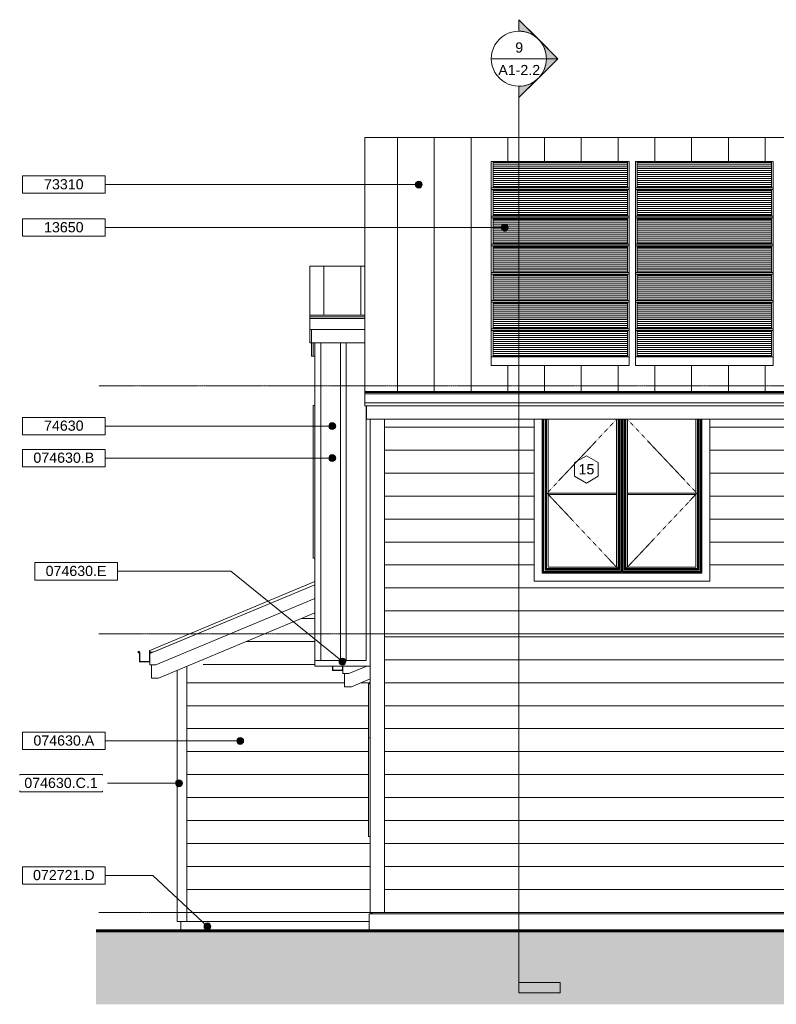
# Model space of a CAD drawing. Header units: inches. Extents: x -676 to 164, y -40 to 406.
# Tile 1 of 3: x -676 to -347, y -40 to 389. Entities that reach past the tile are written whole.
import ezdxf

# ---------------------------------------------------------------- set-up
doc = ezdxf.new("R2010")
doc.units = ezdxf.units.IN
doc.header["$MEASUREMENT"] = 0
doc.linetypes.add('Dash 1_16_', pattern=[0.12499999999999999, 0.06249999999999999, -0.06249999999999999])
doc.linetypes.add('Grid Line 1_2_', pattern=[0.8749999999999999, 0.4999999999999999, -0.125, 0.125, -0.125])
for name, color, linetype, lineweight in [('A-ANNO-NOTE', 2, 'Continuous', 9), ('A-ANNO-SYMB', 6, 'Continuous', 9), ('A-DETL', 5, 'Continuous', 9), ('A-DETL-GENF', 3, 'Continuous', 9), ('A-EQPM', 6, 'Continuous', 9), ('A-FLOR-LEVL', 6, 'Continuous', 9), ('A-GENM', 6, 'Continuous', 9), ('A-GLAZ', 6, 'Continuous', 18), ('A-GLAZ-IDEN', 6, 'Continuous', 9), ('A-ROOF', 4, 'Continuous', 18), ('A-ROOF-OTLN', 4, 'Continuous', 9), ('A-ROOF-PATT', 8, 'Continuous', 18), ('A-WALL', 2, 'Continuous', 18), ('A-WALL-MBNI', 2, 'Continuous', 18), ('A-WALL-PATT', 2, 'Continuous', 18), ('I-WALL', 2, 'Continuous', 18), ('S-FNDN-FTNG', 4, 'Continuous', 18)]:
    doc.layers.add(name, color=color, linetype=linetype, lineweight=lineweight)
doc.styles.add('Arial_1', font='arial.ttf', dxfattribs={"height": 4.42589820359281})
pattern_1 = [(0, (-46.724, 0), (0, 10), [])]
pattern_2 = [(0, (-367.849, 0), (0, 10), [])]
pattern_3 = [(0, (-517.849, 121.25), (0, 10), [])]

# ---------------------------------------------------------------- blocks, each defined once
blk = doc.blocks.new('Single Casement - 2050CS-2109808-Exterior South Elevation')
at = {"layer": 'A-GLAZ'}
for p, q in [((-548.6611363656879, 154.25), (-548.6611363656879, 220.7499999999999)), ((-547.9111363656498, 220.7499999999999), (-548.6611363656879, 220.7499999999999)), ((-547.9111363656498, 154.25), (-548.6611363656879, 154.25))]:
    blk.add_line(p, q, dxfattribs=at)
blk = doc.blocks.new('Double Casement - _2_211510CS-2775949-Exterior South Elevation')
at = {"layer": 'A-GENM'}
for p, q in [((-446.4701363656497, 182.499999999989), (-416.6431363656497, 182.499999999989)), ((-411.9291363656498, 182.499999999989), (-382.1021363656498, 182.499999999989))]:
    blk.add_line(p, q, dxfattribs=at)
at = {"layer": 'A-GLAZ'}
for p, q in [((-452.5361363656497, 214.7812499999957), (-452.5361363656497, 144.25)), ((-449.0361363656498, 147.75), (-449.0361363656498, 214.7812499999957)), ((-448.6067523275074, 214.7812499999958), (-448.6067523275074, 148.1793840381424)), ((-448.466533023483, 148.3196033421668), (-448.466533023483, 214.7812499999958)), ((-448.3763867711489, 148.4097495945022), (-448.3763867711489, 214.7812499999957)), ((-447.7201373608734, 214.7812499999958), (-447.7201373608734, 149.0659990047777)), ((-447.3451359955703, 149.4410003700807), (-447.3451359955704, 214.7812499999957)), ((-447.0951368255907, 214.7812499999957), (-447.0951368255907, 149.6909995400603)), ((-446.4701363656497, 214.683999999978), (-446.4701363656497, 150.3160000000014)), ((-416.6431363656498, 214.683999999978), (-446.4701363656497, 214.683999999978)), ((-416.6431363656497, 150.3160000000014), (-416.6431363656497, 214.683999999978)), ((-416.0181359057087, 149.6909995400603), (-416.0181359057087, 214.7812499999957)), ((-415.7681367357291, 214.7812499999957), (-415.7681367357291, 149.4410003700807)), ((-415.393135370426, 149.0659990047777), (-415.393135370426, 214.7812499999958)), ((-414.7368859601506, 214.7812499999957), (-414.7368859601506, 148.4097495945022)), ((-414.6707397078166, 214.7812499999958), (-414.6707397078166, 148.3196033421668)), ((-414.5305204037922, 148.1793840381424), (-414.5305204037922, 214.7812499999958)), ((-414.0417523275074, 148.1793840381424), (-414.0417523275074, 214.7812499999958)), ((-413.901533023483, 148.3196033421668), (-413.901533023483, 214.7812499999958)), ((-413.8353867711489, 148.4097495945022), (-413.8353867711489, 214.7812499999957)), ((-413.1791373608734, 214.7812499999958), (-413.1791373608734, 149.0659990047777)), ((-412.8041359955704, 149.4410003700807), (-412.8041359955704, 214.7812499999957)), ((-412.5541368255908, 214.7812499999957), (-412.5541368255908, 149.6909995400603)), ((-411.9291363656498, 214.683999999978), (-411.9291363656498, 150.3160000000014)), ((-382.1021363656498, 214.6839999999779), (-411.9291363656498, 214.6839999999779)), ((-382.1021363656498, 150.3160000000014), (-382.1021363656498, 214.683999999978)), ((-381.4771359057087, 149.6909995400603), (-381.4771359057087, 214.7812499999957)), ((-381.2271367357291, 214.7812499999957), (-381.2271367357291, 149.4410003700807)), ((-380.8521353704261, 149.0659990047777), (-380.8521353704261, 214.7812499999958)), ((-380.1958859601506, 214.7812499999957), (-380.1958859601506, 148.4097495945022)), ((-380.1057397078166, 214.7812499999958), (-380.1057397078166, 148.3196033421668)), ((-379.9655204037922, 214.7812499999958), (-379.9655204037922, 148.1793840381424)), ((-379.5361363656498, 214.7812499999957), (-379.5361363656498, 147.75)), ((-376.0361363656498, 144.25), (-376.0361363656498, 214.7812499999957)), ((-446.4701363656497, 150.3160000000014), (-416.6431363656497, 150.3160000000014)), ((-411.9291363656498, 150.3160000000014), (-382.1021363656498, 150.3160000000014)), ((-379.5361363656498, 147.75), (-449.0361363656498, 147.75)), ((-448.466533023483, 148.3196033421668), (-448.6067523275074, 148.1793840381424)), ((-448.6067523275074, 148.1793840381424), (-414.5305204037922, 148.1793840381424)), ((-414.6707397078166, 148.3196033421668), (-448.466533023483, 148.3196033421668)), ((-414.7368859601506, 148.4097495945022), (-448.3763867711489, 148.4097495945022)), ((-447.3451359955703, 149.4410003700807), (-447.7201373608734, 149.0659990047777)), ((-447.7201373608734, 149.0659990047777), (-415.393135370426, 149.0659990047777)), ((-415.7681367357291, 149.4410003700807), (-447.3451359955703, 149.4410003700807)), ((-447.0951368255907, 149.6909995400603), (-416.0181359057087, 149.6909995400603)), ((-415.7681367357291, 149.4410003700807), (-415.3931353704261, 149.0659990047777)), ((-414.6707397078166, 148.3196033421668), (-414.5305204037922, 148.1793840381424)), ((-413.901533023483, 148.3196033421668), (-414.0417523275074, 148.1793840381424)), ((-379.9655204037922, 148.1793840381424), (-414.0417523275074, 148.1793840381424)), ((-380.1057397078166, 148.3196033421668), (-413.901533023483, 148.3196033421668)), ((-380.1958859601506, 148.4097495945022), (-413.8353867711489, 148.4097495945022)), ((-412.8041359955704, 149.4410003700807), (-413.1791373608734, 149.0659990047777)), ((-413.1791373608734, 149.0659990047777), (-380.8521353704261, 149.0659990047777)), ((-381.2271367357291, 149.4410003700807), (-412.8041359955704, 149.4410003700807)), ((-412.5541368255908, 149.6909995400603), (-381.4771359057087, 149.6909995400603)), ((-381.2271367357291, 149.4410003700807), (-380.8521353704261, 149.0659990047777)), ((-380.1057397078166, 148.3196033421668), (-379.9655204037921, 148.1793840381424)), ((-452.5361363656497, 144.25), (-376.0361363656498, 144.25))]:
    blk.add_line(p, q, dxfattribs=at)
at = {"layer": 'A-GLAZ', "linetype": 'Dash 1_16_', "lineweight": 9}
for p, q in [((-416.5504246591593, 214.7812499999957), (-446.8911357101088, 182.4999999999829)), ((-381.6811370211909, 182.4999999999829), (-412.0218480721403, 214.7812499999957)), ((-446.8911357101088, 182.4999999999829), (-416.2461370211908, 149.8950006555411)), ((-412.3261357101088, 149.8950006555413), (-381.6811370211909, 182.4999999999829))]:
    blk.add_line(p, q, dxfattribs=at)
blk = doc.blocks.new('Single Casement - 2050CS-V2-Exterior South Elevation')
at = {"layer": 'A-GLAZ'}
for p, q in [((-524.6611363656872, 33.00000000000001), (-524.6611363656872, 75.99999999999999)), ((-523.9111363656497, 33.00000000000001), (-524.6611363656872, 33.00000000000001))]:
    blk.add_line(p, q, dxfattribs=at)
blk = doc.blocks.new('Single Awning - 48_ x 15_-2775562-Exterior South Elevation')
at = {"layer": 'A-GLAZ'}
for p, q in [((-524.6611363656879, 76), (-524.6611363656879, 99.49999999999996)), ((-523.9111363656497, 99.49999999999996), (-524.6611363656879, 99.49999999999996)), ((-523.9111363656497, 76), (-524.6611363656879, 76))]:
    blk.add_line(p, q, dxfattribs=at)
blk = doc.blocks.new('Garage Slab Front Stem Wall - Garage Slab Front Stem Wall-2091682-Exterior South Elevation')
at = {"layer": 'S-FNDN-FTNG'}
blk.add_line((-606.2861363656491, -3.99999999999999), (-606.2861363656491, -7.99999999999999), dxfattribs=at)
blk = doc.blocks.new('House Slab Perimeter Insulation - House Slab Perimeter Insulation-2402339-Exterior South Elevation')
at = {"layer": 'S-FNDN-FTNG'}
for p, q in [((-524.28613636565, -0.5358983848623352), (-522.2861363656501, -9.825473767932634e-14)), ((-524.28613636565, -7.999999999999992), (-524.28613636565, -0.5358983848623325)), ((-49.28613636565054, -0.5358983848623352), (-524.28613636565, -0.5358983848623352)), ((-40.28613636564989, -0.5358983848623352), (-42.28613636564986, -9.392486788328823e-14)), ((-40.28613636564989, -0.5358983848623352), (-41.24679265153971, -0.5358983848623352)), ((-40.28613636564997, -0.5690789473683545), (-40.28613636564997, -0.5358983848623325))]:
    blk.add_line(p, q, dxfattribs=at)
blk = doc.blocks.new('Solar Panel - 30_ x 60_-2671283-Exterior South Elevation')
at = {"layer": 'A-EQPM'}
h = blk.add_hatch(dxfattribs=at)
h.set_pattern_fill('FP_7', color=256, style=0, pattern_type=2)
h.set_pattern_definition([(180, (-411.161, 314.279), (-1.059319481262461e-16, -0.865), [])])
h.paths.add_polyline_path([(-440.4111363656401, 315.6635195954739), (-411.9111363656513, 315.6635195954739), (-411.911136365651, 326.3942888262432), (-470.4111363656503, 326.3942888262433), (-470.4111363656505, 315.6635195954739), (-456.8506296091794, 315.6635195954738)], flags=0)
for p, q in [((-411.1611363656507, 326.9135195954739), (-471.1611363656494, 326.9135195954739)), ((-471.1611363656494, 326.9135195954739), (-471.1611363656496, 315.3750580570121)), ((-470.41113636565, 315.6635195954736), (-470.4111363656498, 326.6250580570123)), ((-470.4111363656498, 326.6250580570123), (-411.9111363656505, 326.6250580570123)), ((-411.9111363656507, 326.3942888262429), (-470.4111363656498, 326.394288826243)), ((-411.9111363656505, 326.6250580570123), (-411.9111363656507, 315.6635195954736)), ((-411.1611363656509, 315.375058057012), (-411.1611363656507, 326.9135195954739)), ((-471.1611363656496, 315.3750580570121), (-411.1611363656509, 315.375058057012)), ((-471.1611363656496, 315.3750580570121), (-471.1611363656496, 314.6539042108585)), ((-411.9111363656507, 315.6635195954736), (-470.41113636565, 315.6635195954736)), ((-411.1611363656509, 314.6539042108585), (-411.1611363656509, 315.375058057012))]:
    blk.add_line(p, q, dxfattribs=at)
blk = doc.blocks.new('Solar Panel - 30_ x 60_-V3-Exterior South Elevation')
at = {"layer": 'A-EQPM'}
h = blk.add_hatch(dxfattribs=at)
h.set_pattern_fill('FP_8', color=256, style=0, pattern_type=2)
h.set_pattern_definition([(180, (-411.161, 240.721), (-1.059319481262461e-16, -0.865), [])])
h.paths.add_polyline_path([(-470.4111363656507, 242.1058272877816), (-411.9111363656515, 242.1058272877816), (-411.9111363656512, 252.8365965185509), (-470.4111363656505, 252.8365965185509)], flags=0)
for p, q in [((-411.1611363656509, 253.3558272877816), (-471.1611363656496, 253.3558272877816)), ((-471.1611363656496, 253.3558272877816), (-471.1611363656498, 241.8173657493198)), ((-470.4111363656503, 242.1058272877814), (-470.41113636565, 253.0673657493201)), ((-470.41113636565, 253.0673657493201), (-411.9111363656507, 253.06736574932)), ((-411.9111363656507, 253.06736574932), (-411.911136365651, 242.1058272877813)), ((-411.1611363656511, 241.8173657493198), (-411.1611363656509, 253.3558272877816)), ((-411.9111363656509, 252.8365965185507), (-470.41113636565, 252.8365965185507)), ((-471.1611363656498, 241.8173657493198), (-411.1611363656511, 241.8173657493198)), ((-471.1611363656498, 241.8173657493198), (-471.1611363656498, 238.1250580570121)), ((-411.911136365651, 242.1058272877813), (-470.4111363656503, 242.1058272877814)), ((-411.1611363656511, 238.125058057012), (-411.1611363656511, 241.8173657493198)), ((-411.1611363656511, 238.125058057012), (-471.1611363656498, 238.1250580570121))]:
    blk.add_line(p, q, dxfattribs=at)
blk = doc.blocks.new('Section - 3_32_ x 3_8_-54337-Exterior South Elevation')
at = {"layer": 'A-ANNO-SYMB'}
blk.add_hatch(color=256, dxfattribs=at).paths.add_polyline_path([(-151.6273291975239, -30.48114813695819), (-133.6273291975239, -30.48114813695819), (-133.6273291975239, -34.98114813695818), (-151.6273291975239, -34.98114813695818)], flags=0)
for p, q in [((-151.6273291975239, -30.48114813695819), (-151.6273291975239, -34.98114813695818)), ((-133.6273291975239, -30.48114813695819), (-151.6273291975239, -30.48114813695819)), ((-133.6273291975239, -34.98114813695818), (-133.6273291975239, -30.48114813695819)), ((-151.6273291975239, -34.98114813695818), (-133.6273291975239, -34.98114813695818))]:
    blk.add_line(p, q, dxfattribs=at)
blk = doc.blocks.new('Section - Section Head - Filled-22785-Exterior South Elevation')
at = {"layer": 'A-ANNO-SYMB'}
h = blk.add_hatch(color=256, dxfattribs=at)
edge = h.paths.add_edge_path(flags=0)
edge.add_arc((-133.6273291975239, 371.6716747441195), 12.01561779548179, 89.99999999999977, 132.0783950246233, ccw=False)
edge.add_line((-133.6273291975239, 383.6872925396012), (-133.6273291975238, 388.6422374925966))
edge.add_line((-133.6273291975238, 388.6422374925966), (-141.6795568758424, 380.5900098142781))
h = blk.add_hatch(color=256, dxfattribs=at)
edge = h.paths.add_edge_path(flags=0)
edge.add_line((-142.1126105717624, 380.156956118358), (-150.597891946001, 371.6716747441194))
edge.add_line((-150.597891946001, 371.6716747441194), (-145.6273291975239, 371.6716747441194))
edge.add_arc((-133.6273291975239, 371.6716747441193), 12.00000000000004, 134.9999999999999, 179.9999999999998, ccw=False)
h = blk.add_hatch(color=256, dxfattribs=at)
edge = h.paths.add_edge_path(flags=0)
edge.add_arc((-133.6273291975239, 371.6716747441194), 11.99999999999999, 179.9999999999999, 224.9999999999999, ccw=False)
edge.add_line((-145.6273291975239, 371.6716747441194), (-150.597891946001, 371.6716747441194))
edge.add_line((-150.597891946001, 371.6716747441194), (-142.1126105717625, 363.1863933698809))
h = blk.add_hatch(color=256, dxfattribs=at)
edge = h.paths.add_edge_path(flags=0)
edge.add_line((-141.6795568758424, 362.7533396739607), (-133.6273291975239, 354.7011119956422))
edge.add_line((-133.6273291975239, 354.7011119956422), (-133.6273291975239, 359.6560569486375))
edge.add_arc((-133.6273291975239, 371.6716747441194), 12.01561779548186, 227.9216049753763, 269.9999999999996, ccw=False)
for p, q in [((-150.597891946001, 371.6716747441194), (-133.6273291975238, 388.6422374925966)), ((-141.6795568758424, 380.5900098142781), (-133.6273291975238, 388.6422374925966)), ((-133.6273291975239, 383.6716747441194), (-133.6273291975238, 388.6422374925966)), ((-133.6273291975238, 388.6422374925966), (-133.6273291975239, 383.6872925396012)), ((-150.597891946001, 371.6716747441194), (-142.1126105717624, 380.156956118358)), ((-150.597891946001, 371.6716747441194), (-133.6273291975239, 354.7011119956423)), ((-145.6273291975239, 371.6716747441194), (-150.597891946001, 371.6716747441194)), ((-142.1126105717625, 363.1863933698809), (-150.597891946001, 371.6716747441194)), ((-150.597891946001, 371.6716747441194), (-145.6273291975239, 371.6716747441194)), ((-133.6273291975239, 354.7011119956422), (-141.6795568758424, 362.7533396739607)), ((-133.6273291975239, 359.6716747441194), (-133.6273291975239, 354.7011119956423)), ((-133.6273291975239, 359.6560569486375), (-133.6273291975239, 354.7011119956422))]:
    blk.add_line(p, q, dxfattribs=at)
for centre, radius, start, end in [((-133.6273291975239, 371.6716747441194), 12, 90, 269.9999999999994), ((-133.6273291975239, 371.6716747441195), 12.01561779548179, 89.99999999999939, 132.078395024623), ((-133.6273291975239, 371.6716747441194), 12.00000000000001, 269.9999999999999, 90), ((-133.6273291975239, 371.6716747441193), 12.00000000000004, 134.9999999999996, 179.9999999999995), ((-133.6273291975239, 371.6716747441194), 11.99999999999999, 179.9999999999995, 224.9999999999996), ((-133.6273291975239, 371.6716747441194), 12.01561779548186, 227.921604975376, 269.9999999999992)]:
    blk.add_arc(centre, radius, start, end, dxfattribs=at)
blk = doc.blocks.new('Keynote Tag - Keynote Number - Boxed - Small-135510-Exterior South Elevation')
at = {"layer": 'A-ANNO-NOTE'}
for p, q in [((-675.1715575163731, 313.0563045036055), (-675.1715575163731, 320.6100535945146)), ((-675.1715575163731, 320.6100535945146), (-639.1715575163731, 320.6100535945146)), ((-639.1715575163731, 320.6100535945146), (-639.1715575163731, 313.0563045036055)), ((-675.1715575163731, 313.0563045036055), (-639.1715575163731, 313.0563045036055))]:
    blk.add_line(p, q, dxfattribs=at)
blk = doc.blocks.new('Window Tag - Window Tag-41068-Exterior South Elevation')
at = {"layer": 'A-GLAZ-IDEN'}
for p, q in [((-429.797844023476, 198.8477716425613), (-434.9397104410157, 195.8200178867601)), ((-429.797844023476, 198.8477716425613), (-424.6621031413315, 195.8224147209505)), ((-434.9397104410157, 195.8200178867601), (-434.9397104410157, 189.8767369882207)), ((-424.6621031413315, 195.8224147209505), (-424.6621031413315, 189.8528536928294)), ((-434.9397104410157, 189.8767369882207), (-429.7978440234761, 186.8477716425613)), ((-429.797844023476, 186.8477716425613), (-424.6621031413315, 189.8528536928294))]:
    blk.add_line(p, q, dxfattribs=at)

msp = doc.modelspace()

# ---------------------------------------------------------------- hatches: boundary and pattern name
at = {"layer": 'A-ANNO-NOTE'}
h = msp.add_hatch(color=256, dxfattribs=at)
edge = h.paths.add_edge_path(flags=0)
edge.add_arc((-502.705019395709, 316.83317904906), 1.5, 0, 360)
h = msp.add_hatch(color=256, dxfattribs=at)
edge = h.paths.add_edge_path(flags=0)
edge.add_arc((-465.3149527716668, 298.1394711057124), 1.5, 0, 360)
h = msp.add_hatch(color=256, dxfattribs=at)
edge = h.paths.add_edge_path(flags=0)
edge.add_arc((-540.3841359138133, 211.7498946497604), 1.5, 0, 360)
h = msp.add_hatch(color=256, dxfattribs=at)
edge = h.paths.add_edge_path(flags=0)
edge.add_arc((-540.3841359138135, 197.7953439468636), 1.5, 0, 360)
h = msp.add_hatch(color=256, dxfattribs=at)
edge = h.paths.add_edge_path(flags=0)
edge.add_arc((-535.9193362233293, 109.2075437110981), 1.500000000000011, 0, 360)
h = msp.add_hatch(color=256, dxfattribs=at)
edge = h.paths.add_edge_path(flags=0)
edge.add_arc((-580.4381088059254, 74.68567387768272), 1.5, 0, 360)
h = msp.add_hatch(color=256, dxfattribs=at)
edge = h.paths.add_edge_path(flags=0)
edge.add_arc((-607.1118840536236, 56.23078057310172), 1.5, 0, 360)
h = msp.add_hatch(color=256, dxfattribs=at)
edge = h.paths.add_edge_path(flags=0)
edge.add_arc((-594.6729535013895, -6.067030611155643), 1.500000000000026, 0, 360)
at = {"layer": 'A-DETL-GENF'}
msp.add_hatch(color=9, dxfattribs=at).paths.add_polyline_path([(-363.7011366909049, -39.99062641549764), (90.32347636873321, -39.99062641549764), (90.32347636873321, -7.999999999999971), (-643.1496154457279, -7.999999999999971), (-643.1496154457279, -39.99062641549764), (-410.275883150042, -39.99062641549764)], flags=0)
at = {"layer": 'A-ROOF-PATT', "lineweight": 9}
h = msp.add_hatch(dxfattribs=at)
h.set_pattern_fill('FP_4', color=256, style=0, pattern_type=2)
h.set_pattern_definition([(90, (0, 286.572), (-16, 9.797174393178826e-16), [])])
h.paths.add_polyline_path([(-526.1611363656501, 226.828124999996), (-38.41113636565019, 226.828124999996), (-38.41113636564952, 337.4010416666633), (-526.1611363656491, 337.4010416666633), (-526.16113636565, 239.7775383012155)], flags=0)
h.paths.add_polyline_path([(-433.5632563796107, 238.1250580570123), (-471.1611363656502, 238.1250580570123), (-471.1611363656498, 326.9135195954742), (-411.1611363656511, 326.9135195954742), (-411.1611363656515, 238.1250580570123)], flags=0)
h.paths.add_polyline_path([(-408.4736363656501, 238.1250580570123), (-408.4736363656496, 326.9135195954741), (-348.4736363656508, 326.9135195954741), (-348.4736363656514, 238.1250580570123), (-386.9885099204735, 238.1250580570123)], flags=0)
h.paths.add_polyline_path([(-317.1263902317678, 238.1250580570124), (-345.7861363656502, 238.1250580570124), (-345.7861363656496, 326.9135195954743), (-285.7861363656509, 326.9135195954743), (-285.7861363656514, 238.1250580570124), (-293.8390170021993, 238.1250580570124)], flags=0)
h.paths.add_polyline_path([(-283.09863636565, 238.1250580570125), (-283.0986363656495, 326.9135195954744), (-223.0986363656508, 326.9135195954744), (-223.0986363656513, 238.1250580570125), (-270.5516437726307, 238.1250580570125)], flags=0)
h.paths.add_polyline_path([(-220.41113636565, 238.1250580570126), (-220.4111363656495, 326.9135195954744), (-160.4111363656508, 326.9135195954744), (-160.4111363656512, 238.1250580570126), (-177.4021508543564, 238.1250580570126)], flags=0)
h.paths.add_polyline_path([(-97.72363636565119, 238.1250580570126), (-157.7236363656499, 238.1250580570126), (-157.7236363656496, 326.9135195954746), (-97.72363636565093, 326.9135195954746), (-97.72363636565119, 239.7775383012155)], flags=0)
h = msp.add_hatch(dxfattribs=at)
h.set_pattern_fill('FP_9', color=256, style=0, pattern_type=2)
h.set_pattern_definition([(90, (0, 281.639), (-16, 9.797174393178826e-16), [])])
h.paths.add_polyline_path([(-550.0001225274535, 260.0390619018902), (-526.1611363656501, 260.0390619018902), (-526.16113636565, 281.4093566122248), (-550.1611363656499, 281.4093566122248), (-550.16113636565, 260.0390619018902)], flags=0)
at = {"layer": 'A-WALL-PATT', "lineweight": 9}
h = msp.add_hatch(dxfattribs=at)
h.set_pattern_fill('FP_3', color=256, style=0, pattern_type=2)
h.set_pattern_definition(pattern_3)
h.paths.add_polyline_path([(-512.5361363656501, 121.2500000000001), (-512.5361363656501, 214.781249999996), (-517.66113636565, 214.781249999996), (-517.66113636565, 121.2500000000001)], flags=0)
h = msp.add_hatch(dxfattribs=at)
h.set_pattern_fill('FP_3', color=256, style=0, pattern_type=2)
h.set_pattern_definition(pattern_3)
h.paths.add_polyline_path([(-512.5361363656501, 121.2500000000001), (-52.03613636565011, 121.2500000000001), (-52.03613636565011, 214.781249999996), (-88.03653006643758, 214.781249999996), (-88.03653006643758, 144.2500000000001), (-164.5365300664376, 144.2500000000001), (-164.5365300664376, 214.781249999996), (-232.0361363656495, 214.781249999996), (-232.0361363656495, 144.2500000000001), (-308.5361363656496, 144.2500000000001), (-308.5361363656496, 214.781249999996), (-376.03613636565, 214.781249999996), (-376.03613636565, 144.2500000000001), (-452.5361363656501, 144.2500000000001), (-452.5361363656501, 214.781249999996), (-512.5361363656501, 214.781249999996), (-512.5361363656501, 136.6876252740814)], flags=0)
h = msp.add_hatch(dxfattribs=at)
h.set_pattern_fill('FP_5', color=256, style=0, pattern_type=2)
h.set_pattern_definition([(0, (-601.849, 108), (0, 10), [])])
h.paths.add_polyline_path([(-596.5361363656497, 108.0000000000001), (-547.9111363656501, 108.0000000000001), (-547.9111363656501, 130.4166500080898), (-596.5361363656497, 110.1562333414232)], flags=0)
h = msp.add_hatch(dxfattribs=at)
h.set_pattern_fill('FP_1', color=256, style=0, pattern_type=2)
h.set_pattern_definition(pattern_1)
h.paths.add_polyline_path([(-512.5361363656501, 0), (-512.5361363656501, 121.2500000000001), (-517.66113636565, 121.2500000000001), (-517.66113636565, 0)], flags=0)
h = msp.add_hatch(dxfattribs=at)
h.set_pattern_fill('FP_1', color=256, style=0, pattern_type=2)
h.set_pattern_definition(pattern_1)
h.paths.add_polyline_path([(-512.5361363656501, 0), (-52.03613636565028, 0), (-52.03613636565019, 121.2500000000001), (-512.5361363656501, 121.2500000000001), (-512.5361363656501, 7.825233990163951)], flags=0)
h.paths.add_polyline_path([(-305.4827036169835, 23.00000000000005), (-308.5361363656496, 23.00000000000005), (-308.5361363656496, 89.49604072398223), (-312.84863636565, 89.49604072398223), (-312.84863636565, 69.87179487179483), (-318.3486363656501, 69.87179487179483), (-318.3486363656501, 89.49604072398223), (-323.5986363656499, 89.49604072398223), (-323.5986363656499, 95.24604072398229), (-324.3486363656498, 95.24604072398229), (-324.3486363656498, 117.5989583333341), (-73.84863636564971, 117.5989583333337), (-73.84863636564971, 95.24604072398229), (-74.59863636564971, 95.24604072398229), (-74.59863636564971, 89.49604072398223), (-79.84863636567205, 89.49604072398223), (-79.84863636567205, 69.87179487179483), (-85.34863636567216, 69.87179487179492), (-85.34863636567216, 89.49604072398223), (-88.03613636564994, 89.49604072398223), (-88.03613636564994, 23.00000000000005), (-164.5361363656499, 23.00000000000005), (-164.5361363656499, 89.49604072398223), (-168.8486363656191, 89.49604072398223), (-168.848636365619, 69.87179487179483), (-174.3486363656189, 69.87179487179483), (-174.3486363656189, 89.49604072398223), (-223.8486363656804, 89.49604072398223), (-223.8486363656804, 69.87179487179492), (-229.3486363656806, 69.87179487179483), (-229.3486363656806, 89.49604072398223), (-232.0361363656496, 89.49604072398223), (-232.0361363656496, 23.00000000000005), (-305.0361363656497, 23.00000000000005)], flags=0)
h = msp.add_hatch(dxfattribs=at)
h.set_pattern_fill('FP_2', color=256, style=0, pattern_type=2)
h.set_pattern_definition(pattern_2)
h.paths.add_polyline_path([(-596.5361363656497, -3.999999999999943), (-596.5361363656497, 110.1562333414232), (-603.6611363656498, 107.1874833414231), (-603.6611363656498, -3.999999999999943)], flags=0)
h = msp.add_hatch(dxfattribs=at)
h.set_pattern_fill('FP_2', color=256, style=0, pattern_type=2)
h.set_pattern_definition(pattern_2)
h.paths.add_polyline_path([(-596.5361363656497, -3.999999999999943), (-524.2861363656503, -3.999999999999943), (-524.2861363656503, -0.5358983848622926), (-522.2861363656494, 0), (-523.91113636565, 0), (-523.91113636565, 33.00000000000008), (-524.6611363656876, 33.00000000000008), (-524.6611363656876, 99.49999999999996), (-523.91113636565, 99.49999999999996), (-523.91113636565, 101.6354166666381), (-532.0361363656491, 98.24999999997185), (-535.0361363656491, 98.24999999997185), (-535.0361363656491, 103.9999999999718), (-535.7861363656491, 103.9999999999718), (-535.7861363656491, 105.2968749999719), (-540.2861363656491, 105.2968749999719), (-540.2861363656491, 107.2500000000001), (-547.9111363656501, 107.2500000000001), (-547.9111363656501, 108.0000000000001), (-596.5361363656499, 108.0000000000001), (-596.5361363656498, 59.3701905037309)], flags=0)
h.paths.add_polyline_path([(-535.9111363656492, 105.4218749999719), (-535.9111363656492, 107.2500000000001), (-540.1611363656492, 107.2500000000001), (-540.1611363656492, 105.4218749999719), (-536.5361363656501, 105.4218749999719)], flags=0)

# ---------------------------------------------------------------- linework, layer by layer
at = {"layer": 'A-ANNO-NOTE'}
for p, q in [((-502.705019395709, 316.83317904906), (-639.1715575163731, 316.83317904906)), ((-465.3149527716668, 298.1394711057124), (-639.1715575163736, 298.1394711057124)), ((-540.3841359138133, 211.7498946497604), (-639.1715575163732, 211.7498946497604)), ((-540.3841359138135, 197.7953439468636), (-639.1715575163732, 197.7953439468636)), ((-584.4653467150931, 148.4968218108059), (-633.8590575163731, 148.4968218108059)), ((-535.9193362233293, 109.2075437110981), (-584.4653467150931, 148.4968218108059)), ((-580.4381088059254, 74.68567387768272), (-639.1715575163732, 74.68567387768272)), ((-607.1118840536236, 56.23078057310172), (-640.3903075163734, 56.23078057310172)), ((-618.5233100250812, 16.10961668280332), (-639.1715575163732, 16.10961668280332)), ((-594.6729535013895, -6.067030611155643), (-618.5233100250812, 16.10961668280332))]:
    msp.add_line(p, q, dxfattribs=at)
for centre, radius in [((-502.705019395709, 316.83317904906), 1.5), ((-465.3149527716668, 298.1394711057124), 1.5), ((-540.3841359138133, 211.7498946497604), 1.5), ((-540.3841359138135, 197.7953439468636), 1.5), ((-535.9193362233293, 109.2075437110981), 1.500000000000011), ((-580.4381088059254, 74.68567387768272), 1.5), ((-607.1118840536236, 56.23078057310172), 1.5), ((-594.6729535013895, -6.067030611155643), 1.500000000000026)]:
    msp.add_circle(centre, radius, dxfattribs=at)
at = {"layer": 'A-ANNO-SYMB'}
for p, q in [((-471.1594954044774, 371.6716747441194), (-447.1594954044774, 371.6716747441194)), ((-459.1594954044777, 359.6716747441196), (-459.1594954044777, -30.48114813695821))]:
    msp.add_line(p, q, dxfattribs=at)
at = {"layer": 'A-DETL', "lineweight": 18}
for p, q in [((-446.4701363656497, 182.4999999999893), (-416.6431363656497, 182.4999999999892)), ((-446.4701363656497, 181.8749999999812), (-416.6431363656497, 181.8749999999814)), ((-411.9291363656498, 182.4999999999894), (-382.291929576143, 182.4999999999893)), ((-411.9291363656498, 181.8749999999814), (-382.291929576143, 181.8749999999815))]:
    msp.add_line(p, q, dxfattribs=at)
at = {"layer": 'A-DETL', "lineweight": 60}
msp.add_line((90.32347636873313, -8.000000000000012), (-643.1496154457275, -8.000000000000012), dxfattribs=at)
at = {"layer": 'A-FLOR-LEVL', "linetype": 'Grid Line 1_2_'}
for p, q in [((148.7691984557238, 229.2499999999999), (-642.0181092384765, 229.2499999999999)), ((-642.0181092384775, 121.2499999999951), (148.7691984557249, 121.2500000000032)), ((-642.0181092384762, 0), (151.5262034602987, 0))]:
    msp.add_line(p, q, dxfattribs=at)
at = {"layer": 'A-ROOF'}
for p, q in [((-526.161136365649, 337.401041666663), (-526.1611363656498, 226.8281249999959)), ((-38.4111363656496, 337.401041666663), (-526.161136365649, 337.401041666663)), ((-526.1611363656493, 281.4093566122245), (-550.1611363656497, 281.4093566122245)), ((-550.1611363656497, 281.4093566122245), (-550.1611363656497, 258.6171869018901)), ((-550.1611363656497, 260.0390619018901), (-526.1611363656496, 260.0390619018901)), ((-526.1611363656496, 258.6171869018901), (-550.1611363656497, 258.6171869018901)), ((-619.786136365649, 114.0781250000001), (-547.9111363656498, 144.0260416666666)), ((-547.9111363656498, 142.6041666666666), (-619.786136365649, 112.6562500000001)), ((-619.786136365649, 112.6562500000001), (-619.786136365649, 114.0781250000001))]:
    msp.add_line(p, q, dxfattribs=at)
at = {"layer": 'A-ROOF-OTLN'}
for p, q in [((-550.16113636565, 259.24218690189), (-526.1611363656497, 259.24218690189)), ((-550.1611363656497, 258.6171869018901), (-550.1611363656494, 247.9346584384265)), ((-526.1611363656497, 253.74218690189), (-550.16113636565, 253.74218690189)), ((-549.41113636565, 253.74218690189), (-549.4111363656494, 242.1846584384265)), ((-549.4111363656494, 247.9346584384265), (-550.1611363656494, 247.9346584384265)), ((-526.1611363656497, 247.99218690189), (-549.41113636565, 247.99218690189)), ((-548.6611363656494, 247.99218690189), (-548.6611363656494, 242.1846584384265)), ((-547.9111363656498, 242.1846584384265), (-549.4111363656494, 242.1846584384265)), ((-526.1611363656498, 220.5312499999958), (-526.1611363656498, 226.8281249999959)), ((-38.41113636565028, 226.8281249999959), (-526.1611363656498, 226.8281249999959)), ((-38.41113636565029, 226.3281249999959), (-526.1611363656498, 226.3281249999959)), ((-38.41113636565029, 225.8281249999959), (-526.1611363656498, 225.8281249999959)), ((-38.41113636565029, 221.8281249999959), (-526.1611363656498, 221.8281249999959)), ((-38.41113636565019, 220.5312499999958), (-526.1611363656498, 220.5312499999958)), ((-525.4111363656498, 214.7812499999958), (-525.4111363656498, 220.5312499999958)), ((-39.1611363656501, 214.7812499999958), (-525.4111363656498, 214.7812499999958)), ((-618.2861363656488, 113.2812333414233), (-547.9111363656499, 142.6041500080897)), ((-547.9111363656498, 136.6458166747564), (-617.1861363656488, 107.7812333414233)), ((-547.9111363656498, 130.4166500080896), (-616.0361363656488, 102.0312333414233)), ((-624.286136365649, 113.5781250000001), (-624.7861363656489, 113.5781250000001)), ((-624.786136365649, 113.5781250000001), (-624.786136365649, 113.0781250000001)), ((-624.786136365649, 113.0781250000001), (-624.286136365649, 113.0781250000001)), ((-624.661136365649, 113.2031250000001), (-624.661136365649, 113.4531250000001)), ((-624.6611363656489, 113.4531250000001), (-624.286136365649, 113.4531250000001)), ((-624.161136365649, 113.2031250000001), (-624.661136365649, 113.2031250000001)), ((-624.286136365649, 113.4531250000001), (-624.286136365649, 113.5781250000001)), ((-624.286136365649, 113.0781250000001), (-624.286136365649, 109.0781250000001)), ((-624.161136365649, 109.2031250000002), (-624.161136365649, 113.2031250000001)), ((-619.786136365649, 114.0781250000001), (-619.9111363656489, 114.0781250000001)), ((-619.9111363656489, 114.0781250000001), (-619.9111363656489, 109.2031250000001)), ((-619.7861363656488, 113.2812333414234), (-618.2861363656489, 113.2812333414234)), ((-619.7861363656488, 107.7812333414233), (-619.786136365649, 112.6562500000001)), ((-624.286136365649, 109.0781250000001), (-619.786136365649, 109.0781250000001)), ((-619.9111363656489, 109.2031250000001), (-624.161136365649, 109.2031250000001)), ((-617.1861363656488, 107.7812333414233), (-619.7861363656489, 107.7812333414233)), ((-619.0361363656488, 102.0312333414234), (-619.0361363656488, 107.7812333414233)), ((-540.2861363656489, 107.25), (-540.2861363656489, 105.2968749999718)), ((-540.1611363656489, 105.4218749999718), (-540.1611363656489, 107.25)), ((-535.9111363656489, 107.25), (-535.9111363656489, 105.4218749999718)), ((-535.7861363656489, 103.9999999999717), (-535.7861363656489, 107.25)), ((-525.3861363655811, 107.2499999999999), (-533.186136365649, 103.9999999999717)), ((-540.2861363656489, 105.2968749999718), (-535.7861363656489, 105.2968749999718)), ((-535.9111363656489, 105.4218749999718), (-540.1611363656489, 105.4218749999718)), ((-533.186136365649, 103.9999999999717), (-535.7861363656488, 103.9999999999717)), ((-535.0361363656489, 98.24999999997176), (-535.0361363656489, 103.9999999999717)), ((-616.0361363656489, 102.0312333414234), (-619.0361363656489, 102.0312333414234)), ((-523.9111363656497, 101.6354166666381), (-532.036136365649, 98.24999999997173)), ((-532.036136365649, 98.24999999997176), (-535.0361363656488, 98.24999999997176))]:
    msp.add_line(p, q, dxfattribs=at)
at = {"layer": 'A-WALL'}
msp.add_line((-517.6611363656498, 0), (-46.91113636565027, 0), dxfattribs=at)
at = {"layer": 'A-WALL-MBNI', "lineweight": 9}
for p, q in [((-547.9111363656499, 247.99218690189), (-547.9111363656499, 109.7500061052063)), ((-545.4111363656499, 247.99218690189), (-545.4111363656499, 109.7500061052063)), ((-536.7861363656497, 109.75), (-536.7861363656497, 247.99218690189)), ((-534.2861363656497, 109.75), (-534.2861363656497, 247.99218690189)), ((-525.6611363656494, 109.75), (-525.6611363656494, 220.5312499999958)), ((-523.9111363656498, 214.7812499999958), (-523.9111363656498, 0)), ((-517.6611363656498, 214.7812499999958), (-517.6611363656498, 0)), ((-603.6611363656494, 107.187483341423), (-603.6611363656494, -4.000000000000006)), ((-547.9111363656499, 107.25), (-547.9111363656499, 109.75)), ((-536.7861363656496, 109.75), (-547.9111363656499, 109.75)), ((-523.9111363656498, 107.25), (-547.9111363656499, 107.25)), ((-525.6611363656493, 109.75), (-534.2861363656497, 109.75)), ((-607.9111363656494, 105.4166500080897), (-607.9111363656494, -4.000000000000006)), ((-517.6611363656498, 0), (-523.9111363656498, 0)), ((-603.6611363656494, -4.000000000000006), (-607.9111363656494, -4.000000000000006))]:
    msp.add_line(p, q, dxfattribs=at)
at = {"layer": 'I-WALL'}
for p, q in [((-547.9111363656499, 108), (-596.5361363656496, 108)), ((-603.6611363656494, -3.999999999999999), (-524.28613636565, -4.000000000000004))]:
    msp.add_line(p, q, dxfattribs=at)

# ---------------------------------------------------------------- block references
at = {"layer": 'A-ANNO-NOTE'}
for p in [(0, 0), (0, -18.69370794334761), (0, -105.0832843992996), (0, -119.0378351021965), (5.312500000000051, -168.3363572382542), (0, -242.1475051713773), (-1.218750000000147, -260.6023984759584), (0, -300.7235623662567)]:
    msp.add_blockref('Keynote Tag - Keynote Number - Boxed - Small-135510-Exterior South Elevation', p, dxfattribs=at)
at = {"layer": 'A-ANNO-SYMB', "extrusion": (0, 0, -1)}
for name, p in [('Section - Section Head - Filled-22785-Exterior South Elevation', (592.786824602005, 0)), ('Section - 3_32_ x 3_8_-54337-Exterior South Elevation', (592.7868246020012, 0))]:
    msp.add_blockref(name, p, dxfattribs=at)
at = {"layer": 'A-EQPM'}
for name, p in [('Solar Panel - 30_ x 60_-2671283-Exterior South Elevation', (0, 0)), ('Solar Panel - 30_ x 60_-2671283-Exterior South Elevation', (62.68750000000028, 0)), ('Solar Panel - 30_ x 60_-2671283-Exterior South Elevation', (0, -12.25961538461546)), ('Solar Panel - 30_ x 60_-2671283-Exterior South Elevation', (62.68750000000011, -12.2596153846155)), ('Solar Panel - 30_ x 60_-2671283-Exterior South Elevation', (0, -24.51923076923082)), ('Solar Panel - 30_ x 60_-2671283-Exterior South Elevation', (62.68750000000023, -24.51923076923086)), ('Solar Panel - 30_ x 60_-2671283-Exterior South Elevation', (0, -36.77884615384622)), ('Solar Panel - 30_ x 60_-2671283-Exterior South Elevation', (62.68750000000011, -36.77884615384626)), ('Solar Panel - 30_ x 60_-2671283-Exterior South Elevation', (0, -49.03846153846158)), ('Solar Panel - 30_ x 60_-2671283-Exterior South Elevation', (62.68750000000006, -49.03846153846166)), ('Solar Panel - 30_ x 60_-2671283-Exterior South Elevation', (0, -61.29807692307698)), ('Solar Panel - 30_ x 60_-2671283-Exterior South Elevation', (62.68749999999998, -61.29807692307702)), ('Solar Panel - 30_ x 60_-V3-Exterior South Elevation', (0, 0)), ('Solar Panel - 30_ x 60_-V3-Exterior South Elevation', (62.68750000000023, 0))]:
    msp.add_blockref(name, p, dxfattribs=at)
at = {"layer": 'A-GLAZ'}
for name in ['Single Casement - 2050CS-2109808-Exterior South Elevation', 'Double Casement - _2_211510CS-2775949-Exterior South Elevation', 'Single Awning - 48_ x 15_-2775562-Exterior South Elevation', 'Single Casement - 2050CS-V2-Exterior South Elevation']:
    msp.add_blockref(name, (0, 0), dxfattribs=at)
at = {"layer": 'A-GLAZ-IDEN'}
msp.add_blockref('Window Tag - Window Tag-41068-Exterior South Elevation', (0, 0), dxfattribs=at)
at = {"layer": 'S-FNDN-FTNG'}
for name in ['Garage Slab Front Stem Wall - Garage Slab Front Stem Wall-2091682-Exterior South Elevation', 'House Slab Perimeter Insulation - House Slab Perimeter Insulation-2402339-Exterior South Elevation']:
    msp.add_blockref(name, (0, 0), dxfattribs=at)

# ---------------------------------------------------------------- texts
at = {"layer": 'A-ANNO-SYMB', "char_height": 4.42589820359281, "attachment_point": 2, "line_spacing_factor": 0.9385317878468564, "style": 'Arial_1'}
for s, insert, width in [('9', (-459.0058104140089, 378.7562370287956), 4.103999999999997), ('A1-2.2', (-459.0058104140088, 368.9381149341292), 21.70799999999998)]:
    msp.add_mtext(s, dxfattribs=dict(at, insert=insert, width=width))
at = {"layer": 'A-GLAZ-IDEN', "insert": (-429.7501985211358, 195.1558026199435), "char_height": 4.42589820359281, "width": 8.207999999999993, "attachment_point": 2, "line_spacing_factor": 0.9385317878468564, "style": 'Arial_1'}
msp.add_mtext('15', dxfattribs=at)

# ---------------------------------------------------------------- next in the draw order: texts
at = {"layer": 'A-ANNO-NOTE', "char_height": 4.42589820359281, "attachment_point": 2, "line_spacing_factor": 0.9385317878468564, "style": 'Arial_1', "bg_fill": 3, "box_fill_scale": 1.25, "bg_fill_color": 0, "bg_fill_transparency": 0}
for s, insert, width in [('73310', (-657.1852854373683, 319.216228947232), 20.51999999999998), ('13650', (-657.1852854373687, 300.5225210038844), 20.51999999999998), ('74630', (-657.1852854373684, 214.1329445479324), 20.51999999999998), ('074630.B', (-657.1852854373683, 200.1783938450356), 31.58999999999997), ('074630.E', (-651.8727854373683, 150.8798717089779), 31.58999999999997), ('074630.A', (-657.1852854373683, 77.06872377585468), 31.58999999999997), ('074630.C.1', (-658.4040354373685, 58.61383047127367), 38.12399999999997), ('072721.D', (-657.1852854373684, 18.49266658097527), 31.96799999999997)]:
    msp.add_mtext(s, dxfattribs=dict(at, insert=insert, width=width))

doc.saveas('drawing.dxf')
